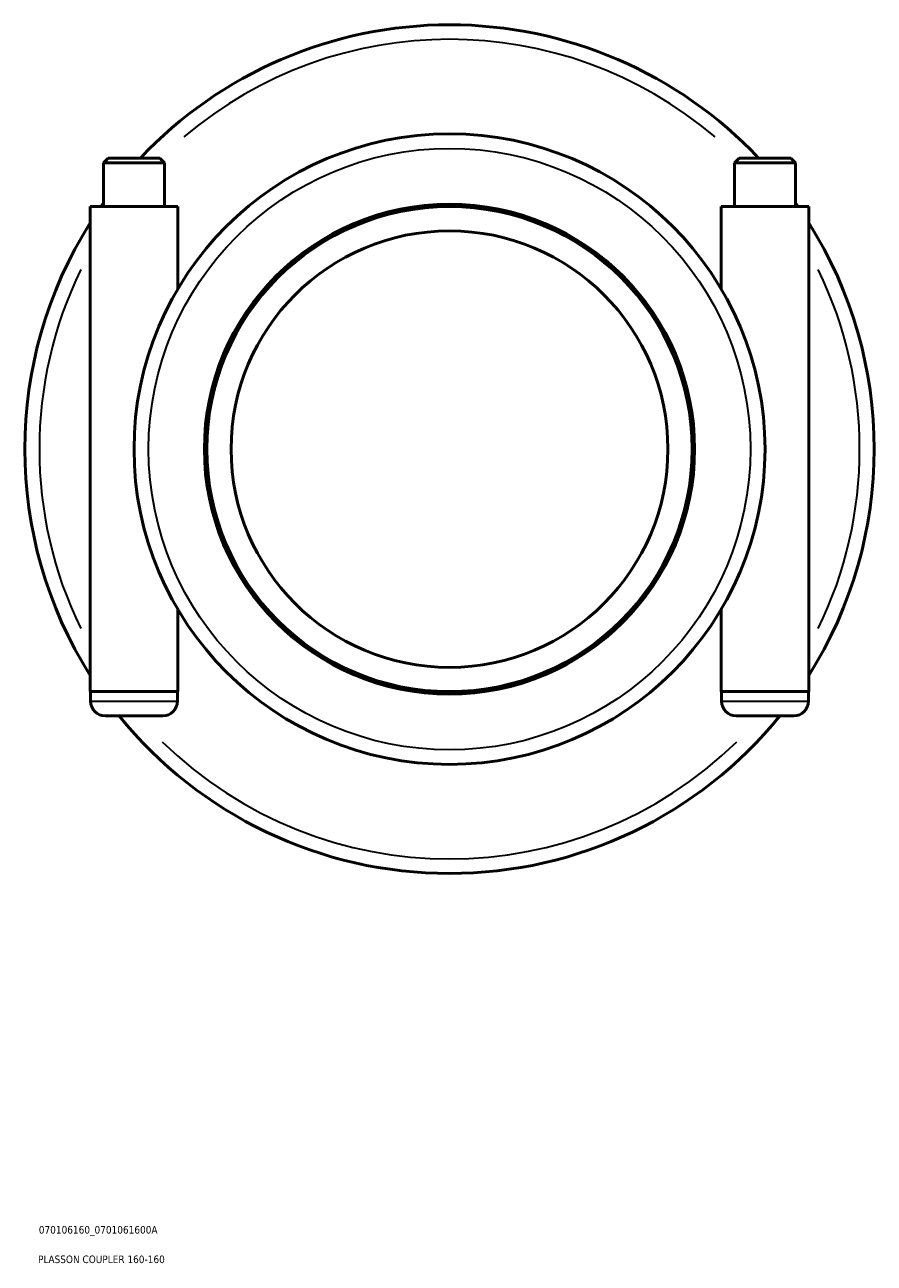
# Model space of a CAD drawing. Header units: millimetres. Extents: x -189 to 1463, y -170 to 1183.
# Tile 8 of 9: x 850 to 1130, y 83 to 492. Entities that reach past the tile are written whole.
import ezdxf

# ---------------------------------------------------------------- set-up
doc = ezdxf.new("R2010")
doc.units = ezdxf.units.MM
for name, color, linetype, lineweight in [('Title (ISO)', 7, 'Continuous', 50), ('Visible (ISO)', 7, 'Continuous', 50), ('Visible Narrow (ISO)', 7, 'Continuous', 35)]:
    doc.layers.add(name, color=color, linetype=linetype, lineweight=lineweight)
doc.styles.add('Note Text (ISO)', font='tahoma.ttf')

# ---------------------------------------------------------------- blocks, each defined once
blk = doc.blocks.new('Title Blocks ISO')
at = {"layer": 'Title (ISO)', "color": 232, "true_color": 0xca0064, "style": 'Note Text (ISO)'}
for tag, p in [('PART_NUMBER_001', (34.08, 73.14)), ('DESCRIPTION_001', (33.84, 63.4))]:
    blk.add_attdef(tag, p, '', height=2.5, dxfattribs=at)

msp = doc.modelspace()

# ---------------------------------------------------------------- linework, layer by layer
at = {"layer": 'Visible (ISO)'}
for p, q in [((877.984, 447.927), (876.384, 446.327)), ((896.544, 446.327), (876.384, 446.327)), ((876.384, 431.927), (876.384, 446.327)), ((877.984, 447.927), (894.944, 447.927)), ((894.944, 447.927), (896.544, 446.327)), ((896.544, 431.927), (896.544, 446.327)), ((1085.984, 447.927), (1084.384, 446.327)), ((1104.544, 446.327), (1084.384, 446.327)), ((1084.384, 446.327), (1084.384, 431.927)), ((1085.984, 447.927), (1102.944, 447.927)), ((1102.944, 447.927), (1104.544, 446.327)), ((1104.544, 446.327), (1104.544, 431.927)), ((900.864, 431.927), (872.064, 431.927)), ((872.064, 271.927), (872.064, 431.927)), ((900.864, 404.727), (900.864, 431.927)), ((1080.064, 431.927), (1108.864, 431.927)), ((1080.064, 431.927), (1080.064, 404.727)), ((1108.864, 431.927), (1108.864, 271.927)), ((900.864, 271.927), (900.864, 299.127)), ((1080.064, 299.127), (1080.064, 271.927)), ((872.064, 271.927), (900.864, 271.927)), ((872.164, 271.927), (872.164, 268.727)), ((900.764, 271.927), (900.764, 268.727)), ((1108.864, 271.927), (1080.064, 271.927)), ((1080.164, 268.727), (1080.164, 271.927)), ((1108.764, 268.727), (1108.764, 271.927)), ((895.964, 263.927), (876.964, 263.927)), ((1103.964, 263.927), (1084.964, 263.927))]:
    msp.add_line(p, q, dxfattribs=at)
for radius in [104, 80.8, 80, 72]:
    msp.add_circle((990.464, 351.927), radius, dxfattribs=at)
for centre, radius, start, end in [((990.464, 351.927), 140, 43.29181, 136.70819), ((990.464, 351.927), 140, 144.57324, 145.1501), ((990.464, 351.927), 140, 34.8499, 35.42676), ((990.464, 351.927), 140, 147.74855, 212.25145), ((990.464, 351.927), 140, 327.74855, 32.25145), ((876.964, 268.727), 4.8, 180, 270), ((895.964, 268.727), 4.8, 270, 0), ((1084.964, 268.727), 4.8, 180, 270), ((1103.964, 268.727), 4.8, 270, 0), ((990.464, 351.927), 140, 218.9448, 321.0552)]:
    msp.add_arc(centre, radius, start, end, dxfattribs=at)
at = {"layer": 'Visible Narrow (ISO)'}
for p, q in [((872.34, 268.727), (900.588, 268.727)), ((1080.34, 268.727), (1108.588, 268.727))]:
    msp.add_line(p, q, dxfattribs=at)
msp.add_circle((990.464, 351.927), 99.2, dxfattribs=at)
for start, end in [(49.62945, 130.37055), (154.01937, 205.98063), (334.01937, 25.98063), (225.5477, 314.4523)]:
    msp.add_arc((990.464, 351.927), 135.2, start, end, dxfattribs=at)

# ---------------------------------------------------------------- block references
msp.add_blockref('Title Blocks ISO', (821, 20)).add_auto_attribs({'PART_NUMBER_001': '070106160_0701061600A', 'DESCRIPTION_001': 'PLASSON COUPLER 160-160'})

doc.saveas('drawing.dxf')
